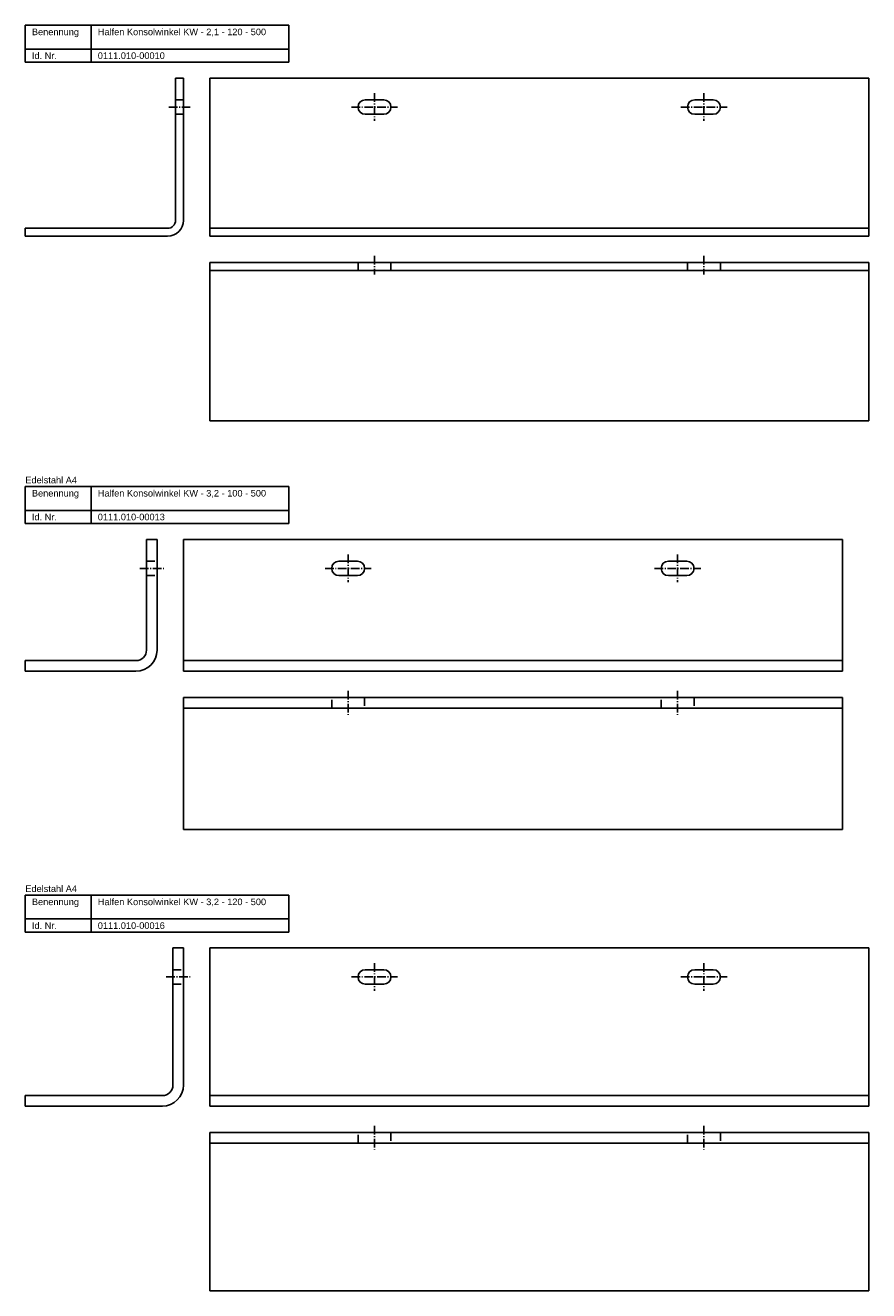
# Model space of a CAD drawing. Header units: millimetres. Extents: x 473 to 3243, y -1069 to 869.
# Tile 1 of 6: x 473 to 1113, y -1069 to -109. Entities that reach past the tile are written whole.
import ezdxf

# ---------------------------------------------------------------- set-up
doc = ezdxf.new("R2010")
doc.units = ezdxf.units.MM
doc.linetypes.add('MITTELLINIE', pattern=[0.977, 0.65, -0.13, 0.067, -0.13])
doc.linetypes.add('VERDECKT', pattern=[9.525, 6.35, -3.175])
doc.layers.add('HALFEN-KONSOLANKER', color=2, linetype='CONTINUOUS')
doc.styles.add('ARIAL50', font='ARIAL.TTF', dxfattribs={"height": 5})

msp = doc.modelspace()

# ---------------------------------------------------------------- linework, layer by layer
at = {"layer": 'HALFEN-KONSOLANKER'}
for p, q in [((473.13, -109.23), (673.13, -109.23)), ((473.13, -137.23), (473.13, -109.23)), ((523.13, -137.23), (523.13, -109.23)), ((673.13, -137.23), (673.13, -109.23)), ((473.13, -127.23), (673.13, -127.23)), ((473.13, -137.23), (673.13, -137.23)), ((587.13, -149.23), (587.13, -257.23)), ((587.13, -149.23), (593.13, -149.23)), ((593.13, -149.23), (593.13, -257.23)), ((613.13, -149.23), (1113.13, -149.23)), ((613.13, -149.23), (613.13, -269.23)), ((1113.13, -149.23), (1113.13, -269.23)), ((731.13, -165.73), (745.13, -165.73)), ((981.13, -165.73), (995.13, -165.73)), ((731.13, -176.73), (745.13, -176.73)), ((981.13, -176.73), (995.13, -176.73)), ((581.13, -263.23), (473.13, -263.23)), ((473.13, -263.23), (473.13, -269.23)), ((613.13, -263.23), (1113.13, -263.23)), ((581.13, -269.23), (473.13, -269.23)), ((613.13, -269.23), (1113.13, -269.23)), ((1113.13, -289.23), (613.13, -289.23)), ((613.13, -409.23), (613.13, -289.23)), ((1113.13, -295.23), (613.13, -295.23)), ((1113.13, -409.23), (1113.13, -289.23)), ((1113.13, -409.23), (613.13, -409.23)), ((473.13, -459.23), (673.13, -459.23)), ((473.13, -487.23), (473.13, -459.23)), ((523.13, -487.23), (523.13, -459.23)), ((673.13, -487.23), (673.13, -459.23)), ((473.13, -477.23), (673.13, -477.23)), ((473.13, -487.23), (673.13, -487.23)), ((565.13, -499.23), (565.13, -583.23)), ((565.13, -499.23), (573.13, -499.23)), ((573.13, -499.23), (573.13, -583.23)), ((593.13, -499.23), (593.13, -599.23)), ((593.13, -499.23), (1093.13, -499.23)), ((1093.13, -499.23), (1093.13, -599.23)), ((711.13, -515.73), (725.13, -515.73)), ((961.13, -515.73), (975.13, -515.73)), ((711.13, -526.73), (725.13, -526.73)), ((961.13, -526.73), (975.13, -526.73)), ((557.13, -591.23), (473.13, -591.23)), ((473.13, -591.23), (473.13, -599.23)), ((593.13, -591.23), (1093.13, -591.23)), ((557.13, -599.23), (473.13, -599.23)), ((593.13, -599.23), (1093.13, -599.23)), ((1093.13, -619.23), (593.13, -619.23)), ((593.13, -719.23), (593.13, -619.23)), ((1093.13, -719.23), (1093.13, -619.23)), ((1093.13, -627.23), (593.13, -627.23)), ((1093.13, -719.23), (593.13, -719.23)), ((473.13, -769.23), (673.13, -769.23)), ((473.13, -797.23), (473.13, -769.23)), ((523.13, -797.23), (523.13, -769.23)), ((673.13, -797.23), (673.13, -769.23)), ((473.13, -787.23), (673.13, -787.23)), ((473.13, -797.23), (673.13, -797.23)), ((585.13, -809.23), (585.13, -913.23)), ((585.13, -809.23), (593.13, -809.23)), ((593.13, -809.23), (593.13, -913.23)), ((613.13, -809.23), (613.13, -929.23)), ((613.13, -809.23), (1113.13, -809.23)), ((1113.13, -809.23), (1113.13, -929.23)), ((731.13, -825.73), (745.13, -825.73)), ((981.13, -825.73), (995.13, -825.73)), ((731.13, -836.73), (745.13, -836.73)), ((981.13, -836.73), (995.13, -836.73)), ((577.13, -921.23), (473.13, -921.23)), ((473.13, -921.23), (473.13, -929.23)), ((613.13, -921.23), (1113.13, -921.23)), ((577.13, -929.23), (473.13, -929.23)), ((613.13, -929.23), (1113.13, -929.23)), ((1113.13, -949.23), (613.13, -949.23)), ((613.13, -1069.23), (613.13, -949.23)), ((1113.13, -1069.23), (1113.13, -949.23)), ((1113.13, -957.23), (613.13, -957.23)), ((1113.13, -1069.23), (613.13, -1069.23))]:
    msp.add_line(p, q, dxfattribs=at)
at = {"layer": 'HALFEN-KONSOLANKER', "color": 1, "linetype": 'MITTELLINIE', "ltscale": 10}
for p, q in [((738.13, -160.73), (738.13, -181.73)), ((988.13, -160.73), (988.13, -181.73)), ((582.13, -171.23), (598.13, -171.23)), ((720.63, -171.23), (755.63, -171.23)), ((970.63, -171.23), (1005.63, -171.23)), ((738.13, -284.23), (738.13, -298.23)), ((988.13, -284.23), (988.13, -298.23)), ((718.13, -510.73), (718.13, -531.73)), ((968.13, -510.73), (968.13, -531.73)), ((560.13, -521.23), (578.13, -521.23)), ((700.63, -521.23), (735.63, -521.23)), ((950.63, -521.23), (985.63, -521.23)), ((718.13, -614.23), (718.13, -632.23)), ((968.13, -614.23), (968.13, -632.23)), ((738.13, -820.73), (738.13, -841.73)), ((988.13, -820.73), (988.13, -841.73)), ((580.13, -831.23), (598.13, -831.23)), ((720.63, -831.23), (755.63, -831.23)), ((970.63, -831.23), (1005.63, -831.23)), ((738.13, -944.23), (738.13, -962.23)), ((988.13, -944.23), (988.13, -962.23))]:
    msp.add_line(p, q, dxfattribs=at)
at = {"layer": 'HALFEN-KONSOLANKER', "color": 1, "linetype": 'VERDECKT'}
for p, q in [((587.13, -165.73), (593.13, -165.73)), ((587.13, -176.73), (593.13, -176.73)), ((725.63, -295.23), (725.63, -289.23)), ((750.63, -289.23), (750.63, -295.23)), ((975.63, -295.23), (975.63, -289.23)), ((1000.63, -289.23), (1000.63, -295.23)), ((565.13, -515.73), (573.13, -515.73)), ((565.13, -526.73), (573.13, -526.73)), ((705.63, -627.23), (705.63, -619.23)), ((730.63, -619.23), (730.63, -627.23)), ((955.63, -627.23), (955.63, -619.23)), ((980.63, -619.23), (980.63, -627.23)), ((585.13, -825.73), (593.13, -825.73)), ((585.13, -836.73), (593.13, -836.73)), ((725.63, -957.23), (725.63, -949.23)), ((750.63, -949.23), (750.63, -957.23)), ((975.63, -957.23), (975.63, -949.23)), ((1000.63, -949.23), (1000.63, -957.23))]:
    msp.add_line(p, q, dxfattribs=at)
at = {"layer": 'HALFEN-KONSOLANKER'}
for centre, radius, start, end in [((731.13, -171.23), 5.5, 90, 270), ((745.13, -171.23), 5.5, 270, 90), ((981.13, -171.23), 5.5, 90, 270), ((995.13, -171.23), 5.5, 270, 90), ((581.13, -257.23), 12, 270, 0), ((581.13, -257.23), 6, 270, 0), ((711.13, -521.23), 5.5, 90, 270), ((725.13, -521.23), 5.5, 270, 90), ((961.13, -521.23), 5.5, 90, 270), ((975.13, -521.23), 5.5, 270, 90), ((557.13, -583.23), 8, 270, 0), ((557.13, -583.23), 16, 270, 0), ((731.13, -831.23), 5.5, 90, 270), ((745.13, -831.23), 5.5, 270, 90), ((981.13, -831.23), 5.5, 90, 270), ((995.13, -831.23), 5.5, 270, 90), ((577.13, -913.23), 8, 270, 0), ((577.13, -913.23), 16, 270, 0)]:
    msp.add_arc(centre, radius, start, end, dxfattribs=at)

# ---------------------------------------------------------------- texts
at = {"layer": 'HALFEN-KONSOLANKER', "style": 'ARIAL50'}
for s, p in [('Benennung', (478.13, -116.73)), ('Halfen Konsolwinkel KW - 2,1 - 120 - 500', (528.13, -116.73)), ('Id. Nr.', (478.13, -134.73)), ('0111.010-00010', (528.13, -134.73)), ('Edelstahl A4', (473.13, -456.73)), ('Benennung', (478.13, -466.73)), ('Halfen Konsolwinkel KW - 3,2 - 100 - 500', (528.13, -466.73)), ('Id. Nr.', (478.13, -484.73)), ('0111.010-00013', (528.13, -484.73)), ('Edelstahl A4', (473.13, -766.73)), ('Benennung', (478.13, -776.73)), ('Halfen Konsolwinkel KW - 3,2 - 120 - 500', (528.13, -776.73)), ('Id. Nr.', (478.13, -794.73)), ('0111.010-00016', (528.13, -794.73))]:
    msp.add_text(s, height=5, dxfattribs=at).set_placement(p)

doc.saveas('drawing.dxf')
